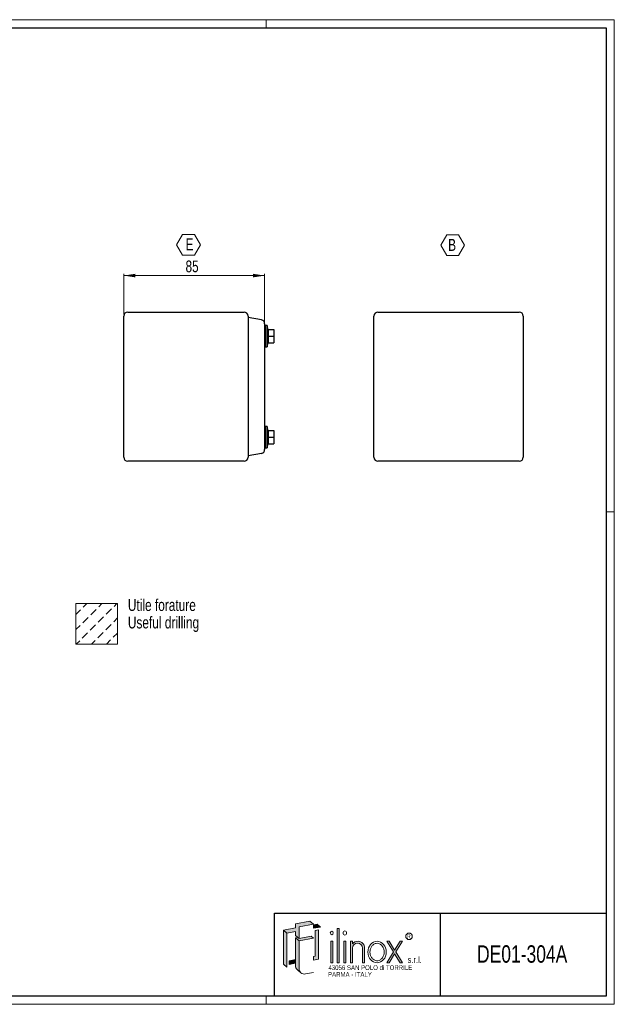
# Model space of a CAD drawing. Header units: millimetres. Extents: x 0 to 841, y 0 to 594.
# Tile 3 of 3: x 482 to 841, y 0 to 594. Entities that reach past the tile are written whole.
import ezdxf

# ---------------------------------------------------------------- set-up
doc = ezdxf.new("R2010")
doc.units = ezdxf.units.MM
doc.styles.add('SLDTEXTSTYLE0', font='TXT', dxfattribs={"width": 0.75})
doc.styles.add('SLDTEXTSTYLE1', font='TXT', dxfattribs={"width": 0.6328001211})
doc.styles.add('SLDTEXTSTYLE2', font='TXT', dxfattribs={"width": 0.8214676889})
doc.styles.add('SLDTEXTSTYLE3', font='TXT', dxfattribs={"width": 0.7720111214})
doc.styles.add('SLDTEXTSTYLE4', font='TXT', dxfattribs={"width": 0.7700328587})
doc.dimstyles.new('SLDDIMSTYLE2', dxfattribs={"dimtxt": 7.0555555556, "dimasz": 7.0555555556, "dimexe": 0, "dimexo": 0.0625, "dimgap": 1.7638888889, "dimtad": 1, "dimrnd": 1e-09, "dimzin": 12, "dimdsep": 46, "dimtxsty": 'SLDTEXTSTYLE0', "dimsah": 1, "dimcen": 0.09, "dimadec": 0, "dimazin": 3, "dimtfac": 1, "dimtofl": 0, "dimtmove": 0, "dimatfit": 3, "dimfxl": 1, "dimfrac": 2, "dimtolj": 1, "dimtzin": 12, "dimarcsym": 0})

# ---------------------------------------------------------------- blocks, each defined once
blk = doc.blocks.new('SW_NOTE_0')
at = {"color": 0, "linetype": 'Continuous', "lineweight": 18, "char_height": 7.14375, "attachment_point": 1, "style": 'SLDTEXTSTYLE0'}
for s, insert in [('Utile forature', (0, 9.208777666)), ('Useful drilling', (0, -1.3162226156))]:
    blk.add_mtext(s, dxfattribs=dict(at, insert=insert))
blk = doc.blocks.new('Blocco9')
at = {"linetype": 'Continuous'}
h = blk.add_hatch(dxfattribs=at)
h.set_pattern_fill('Leghe al nickel e nickel DIN 201', color=8, scale=1.4285714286, style=0, pattern_type=2)
h.set_pattern_definition([(45.00000209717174, (0, 0), (-4.535714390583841, 4.535714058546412), [4.535714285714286, -2.267857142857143])])
h.paths.add_polyline_path([(540.8547145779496, 224.3429567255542), (540.8547145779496, 248.8491863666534), (515.6979922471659, 248.8491863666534), (515.6979922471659, 224.3429567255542)], flags=0)
at = {"color": 7, "linetype": 'Continuous', "lineweight": 18}
for p, q in [((515.6979922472, 248.8491863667), (540.8547145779, 248.8491863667)), ((515.6979922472, 248.8491863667), (515.6979922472, 224.3429567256)), ((540.8547145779, 248.8491863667), (540.8547145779, 224.3429567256)), ((515.6979922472, 224.3429567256), (540.8547145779, 224.3429567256))]:
    blk.add_line(p, q, dxfattribs=at)
blk.add_blockref('SW_NOTE_0', (547.0257784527, 242.3453425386), dxfattribs=at)
blk = doc.blocks.new('_D_9')
at = {"color": 7, "linetype": 'Continuous', "lineweight": 0}
for p, q in [((545.1030603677, 416.1423334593), (545.1030603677, 440.5423334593)), ((630.1030603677, 407.5837631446), (630.1030603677, 440.5423334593)), ((630.1030603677, 439.5423334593), (545.1030603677, 439.5423334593))]:
    blk.add_line(p, q, dxfattribs=at)
at = {"color": 7, "linetype": 'Continuous', "lineweight": 18}
for points in [[(545.1030603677, 439.5423334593), (552.1586159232, 438.4568633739), (552.1586159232, 440.6278035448)], [(630.1030603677, 439.5423334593), (623.0475048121, 440.6278035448), (623.0475048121, 438.4568633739)]]:
    blk.add_solid(points, dxfattribs=at)
at = {"color": 7, "linetype": 'Continuous', "lineweight": 18, "insert": (582.3897885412, 448.6374220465), "char_height": 7.0555555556, "attachment_point": 1, "style": 'SLDTEXTSTYLE0'}
blk.add_mtext('85', dxfattribs=at)
blk = doc.blocks.new('SW_NOTE_0_4')
at = {"color": 0, "linetype": 'Continuous', "lineweight": 18}
for p, q in [((-4.6738017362, 5.4220659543), (-1.060286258, 11.6808583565)), ((-1.060286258, 11.6808583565), (6.1667446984, 11.6808583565)), ((6.1667446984, 11.6808583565), (9.7802601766, 5.4220659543)), ((-1.060286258, -0.8367264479), (-4.6738017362, 5.4220659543)), ((9.7802601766, 5.4220659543), (6.1667446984, -0.8367264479)), ((6.1667446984, -0.8367264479), (-1.060286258, -0.8367264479))]:
    blk.add_line(p, q, dxfattribs=at)
at = {"color": 0, "linetype": 'Continuous', "lineweight": 18, "insert": (0.7781802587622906, 9.20877766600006), "char_height": 7.14375, "attachment_point": 1, "style": 'SLDTEXTSTYLE0'}
blk.add_mtext('E', dxfattribs=at)
blk = doc.blocks.new('SW_NOTE_0_5')
at = {"color": 0, "linetype": 'Continuous', "lineweight": 18}
for p, q in [((-4.4952080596, 5.4220659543), (-0.8816925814, 11.6808583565)), ((-0.8816925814, 11.6808583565), (6.3453383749, 11.6808583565)), ((6.3453383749, 11.6808583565), (9.9588538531, 5.4220659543)), ((-0.8816925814, -0.8367264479), (-4.4952080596, 5.4220659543)), ((9.9588538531, 5.4220659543), (6.3453383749, -0.8367264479)), ((6.3453383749, -0.8367264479), (-0.8816925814, -0.8367264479))]:
    blk.add_line(p, q, dxfattribs=at)
at = {"color": 0, "linetype": 'Continuous', "lineweight": 18, "insert": (0, 9.208777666), "char_height": 7.14375, "attachment_point": 1, "style": 'SLDTEXTSTYLE0'}
blk.add_mtext('B', dxfattribs=at)

msp = doc.modelspace()

# ---------------------------------------------------------------- hatches: boundary and pattern name
at = {"linetype": 'Continuous'}
for points in [[(643.5623881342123, 42.93049448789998), (648.6876798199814, 43.83422169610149), (648.6876798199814, 41.49485084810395), (650.0699781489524, 40.33496483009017), (650.8381542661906, 39.69038853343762), (650.8381542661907, 46.70850107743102), (659.5927103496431, 48.25216551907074), (657.4422359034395, 50.05662783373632), (648.6876798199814, 48.51296339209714), (648.6876798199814, 46.01787067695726), (641.4119136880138, 44.73495680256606)], [(659.5927103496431, 45.75707280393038), (663.8360969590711, 46.50529635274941), (661.685622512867, 48.30975866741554), (659.5927103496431, 47.9407217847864)], [(641.4119136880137, 24.14849334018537), (643.5623881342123, 22.34403102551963), (643.5623881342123, 42.93049448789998), (641.4119136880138, 44.73495680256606)], [(662.6467847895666, 27.09661558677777), (662.6467847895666, 44.83252775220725), (660.4963103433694, 44.47994683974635), (660.4963103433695, 28.9010779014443), (659.5927103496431, 28.77953397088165), (659.5927103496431, 26.595884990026)], [(673.9151311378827, 24.96253889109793), (675.1325188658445, 24.96253889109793), (675.1325188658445, 45.730596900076), (673.9151311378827, 45.730596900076)], [(650.8381542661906, 39.69038853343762), (650.0699781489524, 40.33496483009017), (648.6876798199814, 40.09122833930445), (650.8381542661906, 38.2867660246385), (659.5927103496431, 39.83043046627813), (658.2104120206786, 40.99031648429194)], [(669.9707618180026, 24.96253889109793), (671.1881495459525, 24.96253889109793), (671.1881495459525, 37.95874071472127), (669.9707618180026, 37.95874071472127)], [(677.8595004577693, 24.96253889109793), (679.07688818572, 24.96253889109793), (679.07688818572, 37.95874071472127), (677.8595004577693, 37.95874071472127)], [(707.7788398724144, 31.47582477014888), (703.7079360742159, 24.96253889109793), (705.1789397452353, 24.96253889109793), (708.5143417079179, 30.29905077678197), (711.8497436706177, 24.96253889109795), (713.320747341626, 24.96253889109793), (709.2498435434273, 31.47582477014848), (713.3017656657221, 37.95874071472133), (711.8307619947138, 37.95874071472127), (708.5143417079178, 32.6525987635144), (705.1979214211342, 37.95874071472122), (703.7269177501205, 37.95874071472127)], [(644.9660106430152, 24.01680319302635), (648.6876798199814, 24.67303388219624), (648.6876798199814, 26.85668286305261), (644.9660106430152, 26.20045217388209)]]:
    msp.add_hatch(color=7, dxfattribs=at).paths.add_polyline_path(points, flags=0)
h = msp.add_hatch(color=7, dxfattribs=at)
edge = h.paths.add_edge_path(flags=0)
edge.add_arc((654.1132734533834, 21.44942304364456), 3.275119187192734, 180, 229.9999999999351, ccw=False)
edge.add_line((650.8381542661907, 21.44942304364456), (650.8381542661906, 38.2867660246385))
edge.add_line((650.8381542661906, 38.2867660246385), (648.6876798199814, 40.09122833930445))
edge.add_line((648.6876798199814, 40.09122833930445), (648.6876798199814, 26.85668286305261))
edge.add_line((648.6876798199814, 26.85668286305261), (648.6876798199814, 24.67303388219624))
edge.add_line((648.6876798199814, 24.67303388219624), (648.6876798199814, 23.2538853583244))
edge.add_arc((651.9627990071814, 23.2538853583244), 3.275119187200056, 180, 230.0000000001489)
edge.add_line((649.8575929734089, 20.74499850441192), (652.0080674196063, 18.94053618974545))
h = msp.add_hatch(color=7, dxfattribs=at)
edge = h.paths.add_edge_path(flags=0)
edge.add_arc((686.412551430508, 33.95314528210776), 4.005804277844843, 356.7216528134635, 449.8209872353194)
edge.add_arc((686.4113903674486, 33.58153046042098), 4.377420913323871, 89.82098723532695, 140.7560060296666)
edge.add_line((683.0212575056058, 36.35079264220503), (683.0212575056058, 37.95874071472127))
edge.add_line((683.0212575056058, 37.95874071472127), (681.8038697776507, 37.95874071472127))
edge.add_line((681.8038697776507, 37.95874071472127), (681.8038697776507, 24.96253889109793))
edge.add_line((681.8038697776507, 24.96253889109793), (683.0212575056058, 24.96253889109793))
edge.add_line((683.0212575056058, 24.96253889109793), (683.0212575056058, 33.72407548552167))
edge.add_arc((686.1078350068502, 33.65397965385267), 3.087373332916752, 1.3009571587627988, 178.6990428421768, ccw=False)
edge.add_line((689.1944125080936, 33.72407548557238), (689.1944125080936, 24.96253889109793))
edge.add_line((689.1944125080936, 24.96253889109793), (690.4118002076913, 24.96253889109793))
edge.add_line((690.4118002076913, 24.96253889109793), (690.4118002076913, 33.72406640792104))

# ---------------------------------------------------------------- linework, layer by layer
at = {"color": 7, "linetype": 'Continuous', "lineweight": 18}
for p, q in [((841.0034791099, 593.9186188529), (0.0034791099, 593.9186188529)), ((631.0034791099, 588.9186188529), (631.0034791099, 593.9186188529)), ((841.0034791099, -0.0813811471), (841.0034791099, 593.9186188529)), ((841.0034791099, 296.9186188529), (836.0034791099, 296.9186188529)), ((636.0034791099, 54.9186188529), (636.0034791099, 4.9186188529)), ((657.4422359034, 50.0566278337), (648.68767982, 48.5129633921)), ((648.68767982, 48.5129633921), (648.68767982, 46.017870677)), ((650.8381542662, 46.7085010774), (659.5927103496, 48.2521655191)), ((659.5927103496, 48.2521655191), (657.4422359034, 50.0566278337)), ((661.6856225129, 48.3097586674), (659.5927103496, 47.9407217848)), ((659.5927103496, 47.9407217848), (659.5927103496, 45.7570728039)), ((663.8360969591, 46.5052963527), (661.6856225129, 48.3097586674)), ((648.68767982, 46.017870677), (641.411913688, 44.7349568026)), ((643.5623881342, 42.9304944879), (641.411913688, 44.7349568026)), ((641.411913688, 44.7349568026), (641.411913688, 24.1484933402)), ((643.5623881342, 42.9304944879), (648.68767982, 43.8342216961)), ((643.5623881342, 22.3440310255), (643.5623881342, 42.9304944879)), ((648.68767982, 43.8342216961), (648.68767982, 41.4948508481)), ((650.8381542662, 39.6903885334), (650.8381542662, 46.7085010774)), ((663.8360969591, 46.5052963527), (659.5927103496, 45.7570728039)), ((662.6467847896, 44.8325277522), (660.4963103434, 44.4799468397)), ((660.4963103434, 44.4799468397), (660.4963103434, 28.9010779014)), ((662.6467847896, 44.8325277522), (662.6467847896, 27.0966155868)), ((675.1325188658, 45.7305969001), (673.9151311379, 45.7305969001)), ((673.9151311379, 45.7305969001), (673.9151311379, 24.9625388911)), ((675.1325188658, 24.9625388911), (675.1325188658, 45.7305969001)), ((650.8381542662, 39.6903885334), (648.68767982, 41.4948508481)), ((650.069978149, 40.3349648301), (648.68767982, 40.0912283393)), ((650.8381542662, 38.2867660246), (648.68767982, 40.0912283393)), ((648.68767982, 23.2538853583), (648.68767982, 40.0912283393)), ((658.2104120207, 40.9903164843), (650.8381542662, 39.6903885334)), ((659.5927103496, 39.8304304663), (650.8381542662, 38.2867660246)), ((650.8381542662, 21.4494230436), (650.8381542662, 38.2867660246)), ((659.5927103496, 39.8304304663), (658.2104120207, 40.9903164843)), ((671.188149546, 37.9587407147), (669.970761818, 37.9587407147)), ((669.970761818, 24.9625388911), (669.970761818, 37.9587407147)), ((671.188149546, 24.9625388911), (671.188149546, 37.9587407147)), ((679.0768881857, 37.9587407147), (677.8595004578, 37.9587407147)), ((677.8595004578, 24.9625388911), (677.8595004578, 37.9587407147)), ((679.0768881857, 24.9625388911), (679.0768881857, 37.9587407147)), ((681.8038697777, 37.9587407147), (683.0212575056, 37.9587407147)), ((681.8038697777, 24.9625388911), (681.8038697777, 37.9587407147)), ((683.0212575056, 36.3507926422), (683.0212575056, 37.9587407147)), ((703.7269177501, 37.9587407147), (705.1979214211, 37.9587407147)), ((703.7269177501, 37.9587407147), (707.7788398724, 31.4758247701)), ((708.5143417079, 32.6525987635), (705.1979214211, 37.9587407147)), ((711.8307619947, 37.9587407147), (708.5143417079, 32.6525987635)), ((709.2498435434, 31.4758247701), (713.3017656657, 37.9587407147)), ((711.8307619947, 37.9587407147), (713.3017656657, 37.9587407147)), ((683.0212575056, 24.9625388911), (683.0212575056, 33.7240754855)), ((689.1944125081, 33.7240754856), (689.1944125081, 24.9625388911)), ((690.4118002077, 33.7240664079), (690.4118002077, 24.9625388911)), ((703.7079360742, 24.9625388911), (707.7788398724, 31.4758247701)), ((705.1789397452, 24.9625388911), (708.5143417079, 30.2990507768)), ((708.5143417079, 30.2990507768), (711.8497436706, 24.9625388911)), ((709.2498435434, 31.4758247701), (713.3207473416, 24.9625388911)), ((641.411913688, 24.1484933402), (643.5623881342, 22.3440310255)), ((644.966010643, 26.2004521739), (648.68767982, 26.8566828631)), ((644.966010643, 26.2004521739), (644.966010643, 24.016803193)), ((644.966010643, 24.016803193), (648.68767982, 24.6730338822)), ((659.5927103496, 28.7795339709), (660.4963103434, 28.9010779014)), ((659.5927103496, 28.7795339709), (659.5927103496, 26.59588499)), ((659.5927103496, 26.59588499), (662.6467847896, 27.0966155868)), ((669.970761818, 24.9625388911), (671.188149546, 24.9625388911)), ((673.9151311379, 24.9625388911), (675.1325188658, 24.9625388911)), ((677.8595004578, 24.9625388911), (679.0768881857, 24.9625388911)), ((681.8038697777, 24.9625388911), (683.0212575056, 24.9625388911)), ((689.1944125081, 24.9625388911), (690.4118002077, 24.9625388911)), ((703.7079360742, 24.9625388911), (705.1789397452, 24.9625388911)), ((711.8497436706, 24.9625388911), (713.3207473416, 24.9625388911)), ((649.8575929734, 20.7449985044), (652.0080674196, 18.9405361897)), ((659.5927103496, 19.0899524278), (654.6819919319, 18.2240602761)), ((836.0034791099, 4.9186188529), (5.0034791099, 4.9186188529)), ((631.0034791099, 4.9186188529), (631.0034791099, -0.0813811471)), ((836.0034791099, 4.9186188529), (636.0034791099, 4.9186188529)), ((0.0034791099, -0.0813811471), (841.0034791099, -0.0813811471))]:
    msp.add_line(p, q, dxfattribs=at)
at = {"color": 7, "linetype": 'Continuous', "lineweight": 25}
for p, q in [((5.0034791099, 588.9186188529), (836.0034791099, 588.9186188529)), ((836.0034791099, 588.9186188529), (836.0034791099, 4.9186188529)), ((547.5030603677, 417.5423334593), (617.7030603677, 417.5423334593)), ((698.4400175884, 417.5423334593), (783.6400175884, 417.5423334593)), ((545.1030603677, 329.9423334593), (545.1030603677, 415.1423334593)), ((620.1030603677, 415.1423334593), (620.1030603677, 329.9423334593)), ((628.1198159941, 412.8037631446), (620.1030603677, 414.2173334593)), ((696.0400175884, 329.9423334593), (696.0400175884, 415.1423334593)), ((786.0400175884, 415.1423334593), (786.0400175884, 329.9423334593)), ((630.7030603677, 409.4923334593), (630.1030603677, 409.4923334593)), ((630.1030603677, 406.5837631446), (630.1030603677, 338.500903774)), ((630.7030603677, 409.4923334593), (630.7030603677, 396.5923334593)), ((631.7030603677, 409.4423334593), (630.7030603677, 409.4423334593)), ((632.3139139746, 407.0423334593), (631.7030603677, 409.4923334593)), ((631.7030603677, 409.4923334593), (631.7030603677, 396.5923334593)), ((632.1596292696, 407.0423334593), (635.7030603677, 407.0423334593)), ((635.7030603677, 407.0423334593), (635.7030603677, 403.0423334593)), ((631.7030603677, 396.5923334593), (632.3139139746, 399.0423334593)), ((632.1596292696, 403.0423334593), (635.7030603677, 403.0423334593)), ((632.1596292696, 399.0423334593), (635.7030603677, 399.0423334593)), ((635.7030603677, 403.0423334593), (635.7030603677, 399.0423334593)), ((630.1030603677, 396.5923334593), (630.7030603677, 396.5923334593)), ((630.7030603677, 396.6423334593), (631.7030603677, 396.6423334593)), ((630.7030603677, 348.4923334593), (630.1030603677, 348.4923334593)), ((630.7030603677, 348.4923334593), (630.7030603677, 335.5923334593)), ((631.7030603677, 348.4423334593), (630.7030603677, 348.4423334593)), ((632.3139139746, 346.0423334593), (631.7030603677, 348.4923334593)), ((631.7030603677, 348.4923334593), (631.7030603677, 335.5923334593)), ((632.1596292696, 346.0423334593), (635.7030603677, 346.0423334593)), ((635.7030603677, 346.0423334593), (635.7030603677, 342.0423334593)), ((632.1596292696, 342.0423334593), (635.7030603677, 342.0423334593)), ((635.7030603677, 342.0423334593), (635.7030603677, 338.0423334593)), ((630.1030603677, 335.5923334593), (630.7030603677, 335.5923334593)), ((630.7030603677, 335.6423334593), (631.7030603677, 335.6423334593)), ((631.7030603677, 335.5923334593), (632.3139139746, 338.0423334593)), ((632.1596292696, 338.0423334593), (635.7030603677, 338.0423334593)), ((617.7030603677, 327.5423334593), (547.5030603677, 327.5423334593)), ((628.1198159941, 332.280903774), (620.1030603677, 330.8673334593)), ((783.6400175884, 327.5423334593), (698.4400175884, 327.5423334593)), ((636.0034791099, 4.9186188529), (636.0034791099, 54.9186188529)), ((636.0034791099, 54.9186188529), (836.0034791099, 54.9186188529)), ((736.0034791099, 54.9186188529), (736.0034791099, 4.9186188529)), ((836.0034791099, 4.9186188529), (5.0034791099, 4.9186188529)), ((836.0034791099, 4.9186188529), (636.0034791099, 4.9186188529))]:
    msp.add_line(p, q, dxfattribs=at)
at = {"color": 7, "linetype": 'Continuous', "lineweight": 18}
msp.add_circle((717.1759450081, 40.925645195), 1.986733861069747, dxfattribs=at)
at = {"color": 7, "linetype": 'Continuous', "lineweight": 25}
for centre, radius, start, end in [((547.5030603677, 415.1423334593), 2.399999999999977, 90, 180), ((617.7030603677, 415.1423334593), 2.399999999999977, 0, 90), ((698.4400175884, 415.1423334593), 2.400000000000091, 90, 180), ((783.6400175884, 415.1423334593), 2.400000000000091, 0, 90), ((627.7030603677, 410.4402245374), 2.399999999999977, 0, 80), ((627.7030603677, 334.6444423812), 2.400000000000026, 280, 0), ((547.5030603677, 329.9423334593), 2.39999999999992, 180, 270), ((617.7030603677, 329.9423334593), 2.399999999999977, 270, 0), ((698.4400175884, 329.9423334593), 2.400000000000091, 180, 270), ((783.6400175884, 329.9423334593), 2.400000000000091, 270, 0)]:
    msp.add_arc(centre, radius, start, end, dxfattribs=at)
at = {"color": 7, "linetype": 'Continuous', "lineweight": 18}
for centre, radius, start, end in [((686.4113903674, 33.5815304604), 4.377420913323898, 89.8209872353, 140.7560060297), ((686.1078350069, 33.6539796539), 3.087373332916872, 1.3009571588, 178.6990428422), ((686.4125514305, 33.9531452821), 4.005804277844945, 356.7216528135, 89.8209872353), ((651.9627990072, 23.2538853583), 3.275119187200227, 180, 230.0000000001), ((654.1132734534, 21.4494230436), 3.275119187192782, 180, 279.9999999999)]:
    msp.add_arc(centre, radius, start, end, dxfattribs=at)
for centre, major_axis, ratio in [((670.579455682, 42.9454298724), (0, 1.109731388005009), 0.8176290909), ((678.4681943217, 42.9454298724), (0, 1.233034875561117), 0.8176290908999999), ((697.9054482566, 31.4606398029), (0, 6.498100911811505), 0.8532216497)]:
    msp.add_ellipse(centre, major_axis=major_axis, ratio=ratio, dxfattribs=at)
at = {"color": 7, "linetype": 'Continuous', "lineweight": 25}
for points in [[(630.1030603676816, 410.4402245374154), (630.1030603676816, 410.4402245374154), (630.1030603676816, 410.4148635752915), (630.1030603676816, 410.3141061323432), (630.1030603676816, 410.2394515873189), (630.1030603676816, 410.0457136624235), (630.1030603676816, 409.9255118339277), (630.1030603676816, 409.6429115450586), (630.1030603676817, 409.483236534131), (630.1030603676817, 409.1278688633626), (630.1030603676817, 408.9298192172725), (630.1030603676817, 408.5115214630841), (630.1030603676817, 408.2905132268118), (630.1030603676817, 407.8247483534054), (630.1030603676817, 407.5803119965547), (630.1030603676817, 407.0883560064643), (630.1030603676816, 406.8382350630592), (630.1030603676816, 406.5837631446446)], [(630.1030603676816, 338.5009037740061), (630.1030603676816, 338.2464318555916), (630.1030603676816, 337.9963109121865), (630.1030603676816, 337.5043549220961), (630.1030603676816, 337.2599185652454), (630.1030603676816, 336.794153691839), (630.1030603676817, 336.5731454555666), (630.1030603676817, 336.1548477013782), (630.1030603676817, 335.9567980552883), (630.1030603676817, 335.6014303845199), (630.1030603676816, 335.4417553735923), (630.1030603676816, 335.1591550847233), (630.1030603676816, 335.0389532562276), (630.1030603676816, 334.8452153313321), (630.1030603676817, 334.7705607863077), (630.1030603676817, 334.6698033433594), (630.1030603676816, 334.6444423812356), (630.1030603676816, 334.6444423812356)]]:
    msp.add_open_spline(points, degree=3, knots=[0, 0, 0, 0, 0.125, 0.125, 0.25, 0.25, 0.375, 0.375, 0.5, 0.5, 0.625, 0.625, 0.75, 0.75, 0.875, 0.875, 1, 1, 1, 1], dxfattribs=at)
for points in [[(632.1596292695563, 407.0423334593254), (632.2555956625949, 406.3756667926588), (632.3722322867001, 405.0423334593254), (632.2555956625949, 403.7090001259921), (632.1596292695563, 403.0423334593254)], [(632.1596292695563, 403.0423334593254), (632.2555956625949, 402.3756667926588), (632.3722322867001, 401.0423334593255), (632.2555956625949, 399.7090001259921), (632.1596292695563, 399.0423334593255)], [(632.1596292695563, 346.0423334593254), (632.2555956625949, 345.3756667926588), (632.3722322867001, 344.0423334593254), (632.2555956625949, 342.7090001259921), (632.1596292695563, 342.0423334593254)], [(632.1596292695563, 342.0423334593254), (632.2555956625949, 341.3756667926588), (632.3722322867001, 340.0423334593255), (632.2555956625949, 338.7090001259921), (632.1596292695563, 338.0423334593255)]]:
    msp.add_open_spline(points, degree=3, dxfattribs=at)
at = {"color": 7, "linetype": 'Continuous', "lineweight": 0}
for points, knots in [([(697.9054482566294, 36.71134071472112), (697.5165374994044, 36.71134071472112), (697.1274217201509, 36.64622045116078), (696.2555280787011, 36.34594498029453), (695.7794169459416, 36.06418698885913), (694.9273258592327, 35.29277647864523), (694.5525635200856, 34.80285215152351), (693.9741960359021, 33.67504274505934), (693.7713309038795, 33.03786908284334), (693.5781142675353, 31.71293355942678), (693.5879379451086, 31.02601168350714), (693.8185006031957, 29.71066903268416), (694.0390261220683, 29.0830880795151), (694.6473256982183, 27.98180101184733), (695.0342956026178, 27.50876645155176), (695.904003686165, 26.77432485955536), (696.3855503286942, 26.51250535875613), (697.3775501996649, 26.21258249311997), (697.8884643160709, 26.17319874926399), (698.3923604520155, 26.24407751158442)], [0, 0, 0, 0, 0.2858004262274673, 0.2858004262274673, 0.65770496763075, 0.65770496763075, 1.029609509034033, 1.029609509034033, 1.401514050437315, 1.401514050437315, 1.773418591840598, 1.773418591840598, 2.145323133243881, 2.145323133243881, 2.517227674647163, 2.517227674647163, 2.889132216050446, 2.889132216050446, 3.261036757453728, 3.261036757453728, 3.261036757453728, 3.261036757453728]), ([(698.3923604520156, 26.24407751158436), (698.9093532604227, 26.31679847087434), (699.4202556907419, 26.50645209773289), (700.36913885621, 27.11547107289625), (700.8060968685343, 27.53588705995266), (701.5272311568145, 28.56368245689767), (701.8102508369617, 29.17053129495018), (702.1635760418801, 30.47840188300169), (702.233486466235, 31.17847741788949), (702.1452384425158, 32.55623076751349), (701.9871654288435, 33.23295482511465), (701.4759306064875, 34.45303970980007), (701.1234333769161, 34.99551339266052), (700.2942693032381, 35.86997781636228), (699.818975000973, 36.20194556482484), (698.8616779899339, 36.61296792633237), (698.3832907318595, 36.7113407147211), (697.9054482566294, 36.71134071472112)], [3.261036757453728, 3.261036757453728, 3.261036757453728, 3.261036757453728, 3.642607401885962, 3.642607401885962, 4.024178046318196, 4.024178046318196, 4.405748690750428, 4.405748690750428, 4.787319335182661, 4.787319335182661, 5.168889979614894, 5.168889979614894, 5.550460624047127, 5.550460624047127, 5.93203126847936, 5.93203126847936, 6.283185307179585, 6.283185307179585, 6.283185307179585, 6.283185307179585])]:
    msp.add_open_spline(points, degree=3, knots=knots, dxfattribs=at)

# ---------------------------------------------------------------- block references
at = {"color": 7, "linetype": 'Continuous', "lineweight": 18}
for name, p in [('SW_NOTE_0_4', (581.6013060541, 452.737038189)), ('SW_NOTE_0_5', (740.773216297, 452.4010919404))]:
    msp.add_blockref(name, p, dxfattribs=at)
at = {"color": 7, "linetype": 'Continuous'}
msp.add_blockref('Blocco9', (0.5552347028, -7.2051280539), dxfattribs=at)

# ---------------------------------------------------------------- texts
at = {"color": 7, "linetype": 'Continuous', "lineweight": 18}
for s, insert, char_height, attachment_point, style in [('R', (716.1119381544, 42.232499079), 2.6345355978, 1, 'SLDTEXTSTYLE1'), ('DE01-304A', (785.4360211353, 35.5247841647), 10.5, 2, 'SLDTEXTSTYLE0'), ('s.r.l.', (716.3443093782, 28.7143891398), 3.78, 1, 'SLDTEXTSTYLE2'), ('43056 SAN POLO di TORRILE', (668.5766296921, 23.4490284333), 2.835, 1, 'SLDTEXTSTYLE4'), ('PARMA - ITALY', (668.3214796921, 19.3642191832), 2.835, 1, 'SLDTEXTSTYLE3')]:
    msp.add_mtext(s, dxfattribs=dict(at, insert=insert, char_height=char_height, attachment_point=attachment_point, style=style))

# ---------------------------------------------------------------- dimensions: what is measured, and where the dimension line sits
dim = msp.add_linear_dim(base=(545.1030603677, 439.5423334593), p1=(630.1030603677, 406.5837631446), p2=(545.1030603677, 415.1423334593), dimstyle='SLDDIMSTYLE2', dxfattribs=at)
dim.commit()
dim.dimension.update_dxf_attribs({"geometry": '_D_9', "text_midpoint": (587.6030603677, 439.5423334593), "dimtype": 160})

doc.saveas('drawing.dxf')
